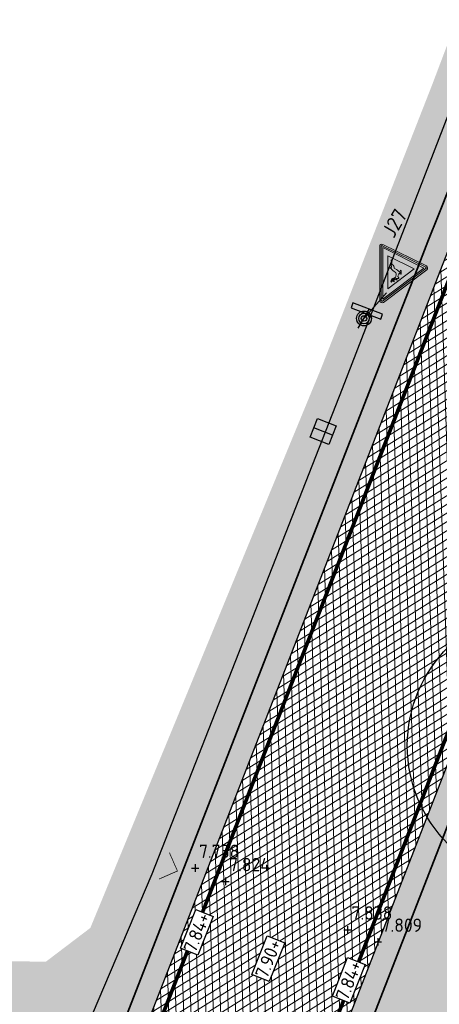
# Model space of a CAD drawing. Header units: metres. Extents: x 157685 to 160831, y 403691 to 406312.
# Tile 120 of 134: x 160105 to 160117, y 405706 to 405732. Entities that reach past the tile are written whole.
import ezdxf

# ---------------------------------------------------------------- set-up
doc = ezdxf.new("R2010")
doc.units = ezdxf.units.M
doc.linetypes.add('VW-1-3_STREEP', pattern=[4, 1, -3])
doc.layers.get('Defpoints').update_dxf_attribs({"color": 171})
for name, color, linetype, lineweight in [('B-WE-GR-BOOM-S (ingemeten)', 90, 'Continuous', 25), ('B-WE-OG-HOOGTEPUNT-S', 7, 'Continuous', 25), ('B-WE-OG-HOOGTEPUNT-T18', 10, 'Continuous', 18), ('N-WE-GR-GRAS-A', 62, 'Continuous', 18), ('N-WE-GW-HOOGTE_AFWERKHOOGTE-T25', 7, 'Continuous', 25), ('N-WE-IE-AANPIJLING-G', 7, 'Continuous', 18), ('N-WE-IE-MEUBILAIR_WEGMEUBILAIR-S', 7, 'Continuous', 25), ('N-WE-VH-GESLOTENVERHARDING_ASFALT-A-200', 253, 'Continuous', 18), ('N-WE-VH-HALFVERHARDING_GRASBETONSTEEN-A-200', 132, 'Continuous', 18), ('N-WE-VH-HALFVERHARDING_GRASBETONSTEEN-G', 7, 'Continuous', 35), ('N-WE-VH-KANTVERHARDING-G', 7, 'Continuous', 30), ('N-WE-VH-VERHARDING_ASFALT-A', 252, 'Continuous', 18), ('N-WE-VW-MARKERING_LANGS_STREEP_13_010-G', 7, 'VW-1-3_STREEP', 13), ('N-WE-VW-VERKEERSTEKEN_BORD-S', 1, 'Continuous', 25), ('N-WE-VW-VERKEERSTEKEN_BORD_J-S-200', 7, 'Continuous', 25)]:
    doc.layers.add(name, color=color, linetype=linetype, lineweight=lineweight)
doc.styles.add('NLCS-ISO', font='NLCS-ISO.TTF')
doc.styles.add('NLCS-ISO-M200-T18', font='NLCS-ISO.TTF', dxfattribs={"height": 0.36})
pattern_1 = [(0, (0, 0), (1, 1), [0.12, -0.8]), (45, (0.4, 0.2), (-0.1131370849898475, 1.866761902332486), [0.12, -0.8]), (29.99999999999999, (0.08, 0.12), (0.2274613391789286, 1.286025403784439), [0.12, -0.8]), (15, (0.32, 0.48), (0.3856270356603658, 0.7244941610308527), [0.12, -0.8]), (135, (0.16, 2), (-0.02828427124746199, -0.6505382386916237), [0.12, -0.8]), (150, (1.2, 0.4), (0.2156921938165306, -0.5864101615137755), [0.12, -0.8]), (165, (0.24, 0.04), (0.1434520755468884, -0.7010146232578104), [0.12, -0.8]), (85, (0.4, 0.4), (-0.872677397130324, 1.040016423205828), [0.12, -0.8]), (99.99999999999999, (0, 0), (-1.112117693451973, 0.7787131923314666), [0.12, -0.7999999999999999])]
pattern_2 = [(45, (0, 0), (-0.1979898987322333, 0.1979898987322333), [0.14, -0.14]), (135, (0, 0), (-0.1979898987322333, -0.1979898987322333), [0.14, -0.14]), (45, (-0.098994, 0.098994), (-0.1979898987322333, 0.1979898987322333), [0.14, -0.14]), (135, (0.098994, 0.098994), (-0.1979898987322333, -0.1979898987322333), [0.14, -0.14])]

# ---------------------------------------------------------------- blocks, each defined once
blk = doc.blocks.new('SGR-BOOM_01')
at = {"ltscale": 0.1}
h = blk.add_hatch(color=256, dxfattribs=at)
edge = h.paths.add_edge_path()
edge.add_arc((7.366995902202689e-12, -5.115907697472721e-12), 0.15, 0, 360)
for centre, radius in [((0, 0), 2.5), ((7.366995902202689e-12, -5.115907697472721e-12), 0.04499999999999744)]:
    blk.add_circle(centre, radius)
blk.add_circle((7.366995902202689e-12, -5.115907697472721e-12), 0.15, dxfattribs=at)
blk = doc.blocks.new('SOG-HOOGTEPUNT-SO')
for p, q in [((-0.5, 0), (0.5, 0)), ((0, 0.5), (0, -0.5))]:
    blk.add_line(p, q)
blk = doc.blocks.new('N-SVW-VERKEERSTEKEN_BORD_J27-SO')
at = {"true_color": 0xff0000}
h = blk.add_hatch(color=1, dxfattribs=at)
h.dxf.hatch_style = 1
h.paths.add_polyline_path([(-3.33066907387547e-16, -3.364589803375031), (-3.264589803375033, -3.36458980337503, -0.5575365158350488), (-3.354032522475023, -3.219868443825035), (-0.08944271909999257, 3.309311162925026, -0.2840790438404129), (-3.33066907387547e-16, 3.36458980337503), (-3.33066907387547e-16, 3.564589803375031, 0.2840790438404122), (-0.2683281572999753, 3.398753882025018), (-3.532917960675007, -3.130425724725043, 0.5575365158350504), (-3.264589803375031, -3.56458980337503), (-3.33066907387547e-16, -3.56458980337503)])
at = {"true_color": 0xffffff}
h = blk.add_hatch(color=7, dxfattribs=at)
h.dxf.hatch_style = 1
h.paths.add_polyline_path([(-2.220446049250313e-16, 3.040983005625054), (-2.220446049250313e-16, 3.36458980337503, 0.2840790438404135), (-0.08944271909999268, 3.309311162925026), (-3.354032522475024, -3.219868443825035, 0.5575365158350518), (-3.264589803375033, -3.36458980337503), (-2.220446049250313e-16, -3.364589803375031), (-2.220446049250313e-16, -3.164589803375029), (-3.102786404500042, -3.164589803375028)])
at = {"true_color": 0xff0000}
h = blk.add_hatch(color=1, dxfattribs=at)
h.dxf.hatch_style = 1
h.paths.add_polyline_path([(-3.885780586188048e-16, 3.040983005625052), (-3.102786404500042, -3.164589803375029), (-3.885780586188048e-16, -3.164589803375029), (-4.440892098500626e-16, -2.46458980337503), (-1.970162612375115, -2.46458980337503), (-3.33066907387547e-16, 1.4757354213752)], flags=17)
h = blk.add_hatch(color=1, dxfattribs=at)
h.dxf.hatch_style = 1
h.paths.add_polyline_path([(3.532917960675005, -3.130425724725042), (0.2683281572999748, 3.398753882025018, 0.2840790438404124), (-3.33066907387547e-16, 3.564589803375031), (-3.33066907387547e-16, 3.36458980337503, -0.2840790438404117), (0.08944271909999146, 3.309311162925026), (3.354032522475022, -3.219868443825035, -0.55753651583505), (3.264589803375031, -3.364589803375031), (-3.33066907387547e-16, -3.36458980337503), (-2.775557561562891e-16, -3.56458980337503), (3.26458980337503, -3.564589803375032, 0.5575365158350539)])
at = {"true_color": 0xffffff}
h = blk.add_hatch(color=7, dxfattribs=at)
h.dxf.hatch_style = 1
h.paths.add_polyline_path([(0.08944271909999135, 3.309311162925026, 0.2840790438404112), (-2.220446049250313e-16, 3.36458980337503), (0, 3.04098300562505), (3.102786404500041, -3.164589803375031), (0, -3.164589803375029), (0, -3.36458980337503), (3.26458980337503, -3.364589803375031, 0.5575365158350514), (3.354032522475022, -3.219868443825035)])
at = {"true_color": 0xff0000}
h = blk.add_hatch(color=1, dxfattribs=at)
h.dxf.hatch_style = 1
h.paths.add_polyline_path([(-3.33066907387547e-16, 3.040983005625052), (-3.33066907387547e-16, 1.475735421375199), (1.970162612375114, -2.46458980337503), (-3.33066907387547e-16, -2.46458980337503), (-3.33066907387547e-16, -3.164589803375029), (3.102786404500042, -3.164589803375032)], flags=17)
at = {"true_color": 0xffffff}
h = blk.add_hatch(color=7, dxfattribs=at)
h.dxf.hatch_style = 1
h.paths.add_polyline_path([(-6.661338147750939e-16, 1.475735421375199), (-1.970162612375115, -2.46458980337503), (1.970162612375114, -2.46458980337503)])
h.paths.add_polyline_path([(-0.3954732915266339, -1.509060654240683), (-0.5413172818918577, -1.456264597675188), (-0.7324267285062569, -1.07404570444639), (-0.6771034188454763, -1.038848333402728), (-0.5287424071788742, -1.038848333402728, 0.4646590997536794), (-0.4231298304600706, -0.9332357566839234), (-0.4482795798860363, -0.6365137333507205, 0.2507303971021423), (-0.5161675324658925, -0.5409487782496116, 0.04792824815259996), (-0.6670455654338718, -0.483118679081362), (-0.7022531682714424, -0.3951047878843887, -0.07261143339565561), (-0.3728405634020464, -0.2392131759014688, -0.1130720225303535), (-0.6016644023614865, -0.1336005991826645, -1.037751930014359), (-0.5639500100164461, -0.08833514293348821, 0.3266618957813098), (-0.1138431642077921, -0.1336005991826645), (-0.1163499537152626, -0.08079431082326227, -0.09201004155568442), (-0.2948845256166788, -0.06570241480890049, -0.9983558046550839), (-0.2798028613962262, -0.01038933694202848, 0.09166343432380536), (-0.1264078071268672, -0.02295397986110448, 0.1878415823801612), (-0.3024355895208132, 0.1932949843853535, -0.9854758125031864), (-0.2596871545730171, 0.2712510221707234, -0.2458753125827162), (-0.0283462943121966, -0.06570241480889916, 0.2216366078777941), (-0.1037853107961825, 0.2486182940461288, -0.9912490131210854), (-0.05850962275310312, 0.2888497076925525, -0.1501655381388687), (0.04959951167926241, 0.05750884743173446, 0.2926394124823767), (-0.02041318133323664, 0.4569024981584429, -1.006922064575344), (0.02447022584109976, 0.497557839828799, -0.5735999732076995), (-0.2119046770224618, -0.2341791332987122), (-0.154074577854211, -0.2542948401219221, -0.3024329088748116), (-0.2420782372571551, -0.3322508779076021), (-0.1440167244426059, -0.6666770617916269, 0.1219765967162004), (0.01355027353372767, -0.9018464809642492, 0.1811658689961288), (0.104933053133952, -0.9382697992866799, -0.1328272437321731), (0.8517516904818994, -1.157025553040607), (0.9372243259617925, -1.157025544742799, -0.9307418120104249), (0.9422826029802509, -1.227440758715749, -0.1150070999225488), (0.8542687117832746, -1.219889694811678, 0.3865709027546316), (1.161038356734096, -1.604625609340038, -0.0006031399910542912), (1.169525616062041, -1.837448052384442, 0.08631056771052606), (1.209988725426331, -2.029715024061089, 0.09179992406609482), (1.228936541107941, -2.059756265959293, 0.176046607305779), (1.306882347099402, -2.099987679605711), (1.34210018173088, -2.215668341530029, -0.166245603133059), (1.166072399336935, -2.117586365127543, 0.2057904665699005), (1.166072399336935, -2.049688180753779), (1.035310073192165, -1.745435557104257, 0.3489500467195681), (0.9372485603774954, -1.677537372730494, -0.3362612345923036), (0.4796008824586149, -1.37580177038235), (0.1474942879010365, -1.353080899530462, -0.1281919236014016), (-0.1716732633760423, -1.270189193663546), (-0.2219676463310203, -1.277730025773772, -0.2104636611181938), (-0.3306620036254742, -1.263029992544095), (-0.5161675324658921, -1.149474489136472), (-0.6041814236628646, -1.141943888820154), (-0.4935348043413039, -1.410999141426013), (-0.4407285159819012, -1.403448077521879)], flags=16)
at = {"true_color": 0x191919}
h = blk.add_hatch(color=250, dxfattribs=at)
h.dxf.hatch_style = 1
h.paths.add_polyline_path([(0.104933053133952, -0.9382697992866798, -0.1811658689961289), (0.01355027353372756, -0.9018464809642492, -0.1219765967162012), (-0.1440167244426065, -0.666677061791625), (-0.242078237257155, -0.3322508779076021, 0.3024329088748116), (-0.154074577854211, -0.2542948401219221), (-0.2119046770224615, -0.2341791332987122, 0.5735999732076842), (0.02447022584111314, 0.4975578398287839, 1.015596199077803), (-0.0204089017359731, 0.4569064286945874, -0.2926420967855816), (0.0495995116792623, 0.05750884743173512, 0.1501655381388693), (-0.05850962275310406, 0.2888497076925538, 0.9575548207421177), (-0.1045886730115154, 0.2496251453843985, -0.2225199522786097), (-0.02834629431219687, -0.06570241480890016, 0.2458753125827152), (-0.259687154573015, 0.2712510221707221, 0.9854758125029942), (-0.3024355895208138, 0.193294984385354, -0.1878415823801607), (-0.1264078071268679, -0.02295397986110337, -0.091663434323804), (-0.2798028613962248, -0.01038933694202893, 0.9983558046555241), (-0.2948845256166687, -0.06570241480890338, 0.09201004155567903), (-0.1163499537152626, -0.08079431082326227), (-0.1138431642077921, -0.1336005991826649, -0.3266618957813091), (-0.5639500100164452, -0.08833514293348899, 1.037751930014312), (-0.6016644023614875, -0.1336005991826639, 0.1130720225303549), (-0.372840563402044, -0.2392131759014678, 0.07261143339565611), (-0.7022531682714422, -0.3951047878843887), (-0.667045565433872, -0.4831186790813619, -0.04792824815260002), (-0.5161675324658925, -0.5409487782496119, -0.2507303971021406), (-0.4482795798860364, -0.6365137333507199), (-0.4231298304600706, -0.9332357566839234, -0.464659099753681), (-0.5287424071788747, -1.038848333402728), (-0.6771034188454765, -1.038848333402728), (-0.7324267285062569, -1.07404570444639), (-0.5413172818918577, -1.456264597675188), (-0.3954732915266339, -1.509060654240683), (-0.4407285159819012, -1.403448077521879), (-0.4935348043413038, -1.410999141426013), (-0.6041814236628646, -1.141943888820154), (-0.5161675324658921, -1.149474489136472), (-0.330662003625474, -1.263029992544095, 0.2104636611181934), (-0.2219676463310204, -1.277730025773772), (-0.1716732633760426, -1.270189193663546, 0.1281919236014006), (0.1474942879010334, -1.353080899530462), (0.479600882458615, -1.37580177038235, 0.3362612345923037), (0.9372485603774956, -1.677537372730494, -0.3489500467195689), (1.035310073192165, -1.745435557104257), (1.166072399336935, -2.049688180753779, -0.2057904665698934), (1.166072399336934, -2.117586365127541, 0.1662456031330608), (1.34210018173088, -2.215668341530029), (1.306882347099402, -2.099987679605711, -0.1760466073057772), (1.228936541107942, -2.059756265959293, -0.09179992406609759), (1.209988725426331, -2.029715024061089, -0.08631056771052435), (1.169525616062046, -1.837448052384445, 0.000603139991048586), (1.161038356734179, -1.604625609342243, -0.3865709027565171), (0.8542687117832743, -1.219889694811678, 0.1150070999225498), (0.9422826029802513, -1.227440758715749, 0.930741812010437), (0.9372243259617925, -1.157025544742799), (0.8517516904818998, -1.157025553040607, 0.1328272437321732)])
at = {"color": 1, "lineweight": 0, "true_color": 0xff0000}
blk.add_lwpolyline([(3.532917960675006, -3.130425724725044), (0.2683281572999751, 3.398753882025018, 0.6180339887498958), (-0.2683281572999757, 3.398753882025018), (-3.532917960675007, -3.130425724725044, 0.5575365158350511), (-3.26458980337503, -3.56458980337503), (3.26458980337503, -3.564589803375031, 0.5575365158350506)], format="xyb", close=True, dxfattribs=at)
at = {"color": 7, "lineweight": 0, "true_color": 0xffffff}
blk.add_lwpolyline([(3.354032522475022, -3.219868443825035), (0.08944271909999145, 3.309311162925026, 0.6180339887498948), (-0.08944271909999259, 3.309311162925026), (-3.354032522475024, -3.219868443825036, 0.5575365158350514), (-3.264589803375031, -3.36458980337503), (3.26458980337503, -3.364589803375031, 0.5575365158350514)], format="xyb", close=True, dxfattribs=at)
for points in [[(3.102786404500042, -3.164589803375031), (-5.689893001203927e-16, 3.040983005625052), (-3.102786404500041, -3.164589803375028)], [(1.970162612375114, -2.46458980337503), (-5.689893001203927e-16, 1.475735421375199), (-1.970162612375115, -2.46458980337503)]]:
    blk.add_lwpolyline(points, close=True, dxfattribs=at)
at = {"color": 250, "lineweight": 0, "true_color": 0x191919}
blk.add_lwpolyline([(1.306882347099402, -2.099987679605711, -0.1760466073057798), (1.228936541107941, -2.059756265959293, -0.09179992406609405), (1.209988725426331, -2.029715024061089, -0.0863105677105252), (1.169525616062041, -1.837448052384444, 0.0006031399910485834), (1.161038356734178, -1.604625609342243, -0.3865709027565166), (0.8542687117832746, -1.219889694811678, 0.1150070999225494), (0.9422826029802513, -1.227440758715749, 0.9304223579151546), (0.9372485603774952, -1.157025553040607), (0.8517516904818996, -1.157025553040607, 0.1328272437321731), (0.1049330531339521, -0.9382697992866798, -0.181165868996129), (0.01355027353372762, -0.9018464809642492, -0.1219765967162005), (-0.144016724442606, -0.6666770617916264), (-0.242078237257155, -0.3322508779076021, 0.3024329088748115), (-0.154074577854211, -0.2542948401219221), (-0.2119046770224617, -0.2341791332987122, 0.5735999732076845), (0.02447022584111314, 0.4975578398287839, 0.9974778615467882), (-0.0207952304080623, 0.4573264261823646, -0.2930539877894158), (0.04959951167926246, 0.05750884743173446, 0.1501655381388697), (-0.05850962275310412, 0.2888497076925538, 0.9912490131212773), (-0.1037853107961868, 0.2486182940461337, -0.2216366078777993), (-0.02834629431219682, -0.06570241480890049, 0.2458753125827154), (-0.2596871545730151, 0.2712510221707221, 0.9854758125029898), (-0.3024355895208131, 0.1932949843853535, -0.1878415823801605), (-0.1264078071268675, -0.02295397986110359, -0.0916634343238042), (-0.2798028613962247, -0.01038933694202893, 0.9983558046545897), (-0.2948845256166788, -0.06570241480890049, 0.09201004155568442), (-0.1163499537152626, -0.08079431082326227), (-0.1138431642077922, -0.1336005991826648, -0.326661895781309), (-0.5639500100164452, -0.08833514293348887, 1.037751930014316), (-0.6016644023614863, -0.1336005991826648, 0.1130720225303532), (-0.3728405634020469, -0.2392131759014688, 0.0726114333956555), (-0.7022531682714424, -0.3951047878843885), (-0.6670455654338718, -0.483118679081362, -0.04792824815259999), (-0.5161675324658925, -0.5409487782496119, -0.2507303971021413), (-0.4482795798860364, -0.6365137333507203), (-0.4231298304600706, -0.9332357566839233, -0.4646590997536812), (-0.5287424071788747, -1.038848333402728), (-0.6771034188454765, -1.038848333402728), (-0.7324267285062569, -1.07404570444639), (-0.5413172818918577, -1.456264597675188), (-0.3954732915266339, -1.509060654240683), (-0.4407285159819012, -1.403448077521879), (-0.4935348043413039, -1.410999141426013), (-0.6041814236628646, -1.141943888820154), (-0.5161675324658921, -1.149474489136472), (-0.3306620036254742, -1.263029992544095, 0.2104636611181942), (-0.2219676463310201, -1.277730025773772), (-0.1716732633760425, -1.270189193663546, 0.1281919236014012), (0.1474942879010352, -1.353080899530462), (0.4796008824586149, -1.37580177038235, 0.3362612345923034), (0.9372485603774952, -1.677537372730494, -0.3489500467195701), (1.035310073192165, -1.745435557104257), (1.166072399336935, -2.049688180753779, -0.2057904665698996), (1.166072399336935, -2.117586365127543, 0.166245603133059), (1.34210018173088, -2.215668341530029)], format="xyb", close=True, dxfattribs=at)
blk = doc.blocks.new('verkeersbord richting')
h = blk.add_hatch(color=256)
edge = h.paths.add_edge_path()
edge.add_arc((-2.096674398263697e-10, -9.234605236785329e-12), 0.7142857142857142, -540.0000000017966, -180.0000000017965)
h.paths.add_polyline_path([(-2.142857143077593, 1.42857142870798), (-2.142857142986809, 0.7142857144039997), (2.142857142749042, 0.7142857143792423), (2.142857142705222, 1.428571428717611)])
blk.add_lwpolyline([(-2.142857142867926, 1.428571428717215), (-2.142857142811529, 0.7142857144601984), (2.142857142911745, 0.7142857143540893), (2.142857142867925, 1.428571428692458)], close=True)
blk.add_circle((0, 0), 0.7142857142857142)
blk = doc.blocks.new('SIE-WEG_VERKEERSBORD_PAAL-SO')
blk.add_line((-0.2999998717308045, 0.0002770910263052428), (0.2999998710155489, -0.0002770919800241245))
for radius in [0.1999999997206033, 0.07454196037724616]:
    blk.add_circle((0, 0), radius)
at = {"style": 'NLCS-ISO'}
blk.add_attdef('VERKEERSBORD', (0.2003657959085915, 0.2017319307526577), '', height=0.3999999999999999, dxfattribs=at)
blk = doc.blocks.new('*U887')
at = {"true_color": 0xff0000}
h = blk.add_hatch(dxfattribs=at)
h.set_pattern_fill('ANGLE', color=1)
h.set_pattern_definition([(0, (-159856.0172382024, -405056.4719407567), (0, 6.985), [5.08, -1.905]), (90, (-159856.0172382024, -405056.4719407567), (-6.985, 4.277078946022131e-16), [5.08, -1.905])])
h.paths.add_polyline_path([(-0.2700000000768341, 0), (0, 0), (-5.820768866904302e-11, 0.5400000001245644), (-0.2700000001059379, 0.5400000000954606)])
h = blk.add_hatch(color=1, dxfattribs=at)
h.dxf.hatch_style = 1
h.paths.add_polyline_path([(-0.2700000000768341, 0), (0, 0), (-5.820766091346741e-11, 0.5400000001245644), (-0.2700000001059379, 0.5400000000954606)])
for points in [[(-0.2700000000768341, 0.5400000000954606), (0.269999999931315, 0.5400000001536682), (0.269999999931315, 0), (-0.2700000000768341, 0), (-0.2700000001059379, 0.5400000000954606)], [(-5.820766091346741e-11, 0.5400000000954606), (0, 0)]]:
    blk.add_lwpolyline(points)

msp = doc.modelspace()

# ---------------------------------------------------------------- hatches: boundary and pattern name
at = {"layer": 'N-WE-GR-GRAS-A'}
h = msp.add_hatch(dxfattribs=at)
h.set_pattern_fill('AGR-GRAS_01-SO', color=256, scale=0.04, pattern_type=2)
h.set_pattern_definition(pattern_1)
edge = h.paths.add_edge_path()
edge.add_line((160189.2016612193, 405785.9665275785), (160195.7319305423, 405790.3957649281))
edge.add_line((160195.7319305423, 405790.3957649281), (160200.9068770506, 405793.7331228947))
edge.add_line((160200.9068770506, 405793.7331228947), (160206.6207372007, 405797.393998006))
edge.add_line((160206.6207372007, 405797.393998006), (160212.5058224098, 405801.1645771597))
edge.add_line((160212.5058224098, 405801.1645771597), (160215.4403023, 405803.0447009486))
edge.add_line((160215.4403023, 405803.0447009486), (160223.1651131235, 405807.0115723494))
edge.add_line((160223.1651131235, 405807.0115723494), (160238.3130194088, 405814.7903772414))
edge.add_line((160238.3130194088, 405814.7903772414), (160245.2264429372, 405818.34058225))
edge.add_line((160245.2264429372, 405818.34058225), (160257.1596195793, 405824.4685481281))
edge.add_line((160257.1596195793, 405824.4685481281), (160282.4383802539, 405837.4852323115))
edge.add_line((160282.4383802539, 405837.4852323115), (160304.8, 405848.933))
edge.add_line((160304.8, 405848.933), (160306.8243412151, 405848.7687974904))
edge.add_line((160306.8243412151, 405848.7687974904), (160309.1690326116, 405848.5786100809))
edge.add_line((160309.1690326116, 405848.5786100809), (160310.0561645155, 405848.468232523))
edge.add_line((160310.0561645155, 405848.468232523), (160312.0402309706, 405848.0812195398))
edge.add_line((160312.0402309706, 405848.0812195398), (160314.3400796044, 405847.9346214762))
edge.add_line((160314.3400796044, 405847.9346214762), (160315.6564235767, 405848.0307936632))
edge.add_arc((160315.6564235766, 405857.0875209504), 9.056727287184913, 270.0000000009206, 289.9784151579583)
edge.add_line((160318.7508003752, 405848.5758148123), (160320.5288332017, 405849.0246637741))
edge.add_line((160320.5288332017, 405849.0246637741), (160323.1988583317, 405850.2487318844))
edge.add_line((160323.1988583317, 405850.2487318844), (160325.3440083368, 405851.7011014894))
edge.add_line((160325.3440083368, 405851.7011014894), (160319.7357826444, 405862.032976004))
edge.add_line((160319.7357826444, 405862.032976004), (160319.1649081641, 405863.1942099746))
edge.add_arc((160314.9036312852, 405869.9648465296), 7.999999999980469, 237.4991886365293, 302.1853307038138, ccw=False)
edge.add_line((160310.6051388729, 405863.2177758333), (160309.4287269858, 405863.9672562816))
edge.add_arc((160306.7421692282, 405859.7503370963), 5.000000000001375, 57.49918863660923, 119.8311523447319)
edge.add_line((160304.2549407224, 405864.0878126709), (160215.6735669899, 405813.2928020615))
edge.add_arc((160320.1371642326, 405631.1188279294), 209.9999999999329, 119.8311523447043, 154.5916889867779)
edge.add_line((160130.449820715, 405721.2227219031), (160122.5481375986, 405704.5880437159))
edge.add_arc((160167.7117908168, 405683.134735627), 49.99999999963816, 154.5916889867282, 158.7403213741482)
edge.add_line((160121.11445924, 405701.2645092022), (160051.2651127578, 405521.7369963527))
edge.add_line((160051.2651127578, 405521.7369963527), (160054.0609526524, 405520.6492099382))
edge.add_line((160054.0609526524, 405520.6492099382), (160054.2946666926, 405521.4391487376))
edge.add_line((160054.2946666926, 405521.4391487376), (160053.061, 405521.931))
edge.add_line((160053.061, 405521.931), (160054.0186409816, 405524.6028530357))
edge.add_line((160054.0186409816, 405524.6028530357), (160055.3093249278, 405528.2039080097))
edge.add_line((160055.3093249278, 405528.2039080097), (160058.581, 405537.332))
edge.add_line((160058.581, 405537.332), (160062.4256195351, 405547.9469237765))
edge.add_line((160062.4256195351, 405547.9469237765), (160065.5920910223, 405555.7356309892))
edge.add_line((160065.5920910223, 405555.7356309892), (160069.5244636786, 405565.547518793))
edge.add_line((160069.5244636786, 405565.547518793), (160074.8122877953, 405578.8021748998))
edge.add_line((160074.8122877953, 405578.8021748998), (160078.1301706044, 405587.5146146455))
edge.add_line((160078.1301706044, 405587.5146146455), (160080.546985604, 405593.8609373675))
edge.add_line((160080.546985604, 405593.8609373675), (160084.7405148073, 405604.8727399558))
edge.add_line((160084.7405148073, 405604.8727399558), (160087.3201539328, 405611.6466231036))
edge.add_line((160087.3201539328, 405611.6466231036), (160089.1540419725, 405616.3956104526))
edge.add_line((160089.1540419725, 405616.3956104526), (160093.7195878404, 405628.0182683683))
edge.add_line((160093.7195878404, 405628.0182683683), (160097.485, 405637.604))
edge.add_line((160097.485, 405637.604), (160098.671, 405639.731))
edge.add_line((160098.671, 405639.731), (160099.902, 405640.851))
edge.add_line((160099.902, 405640.851), (160101.342, 405642.678))
edge.add_line((160101.342, 405642.678), (160102.236, 405644.762))
edge.add_line((160102.236, 405644.762), (160101.805, 405646.021))
edge.add_line((160101.805, 405646.021), (160100.978, 405647.32))
edge.add_line((160100.978, 405647.32), (160104.8939144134, 405656.7246073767))
edge.add_line((160104.8939144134, 405656.7246073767), (160110.4317723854, 405670.1700749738))
edge.add_line((160110.4317723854, 405670.1700749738), (160113.3395261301, 405677.5420055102))
edge.add_line((160113.3395261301, 405677.5420055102), (160118.268, 405690.037))
edge.add_line((160118.268, 405690.037), (160121.1384509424, 405697.1852478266))
edge.add_line((160121.1384509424, 405697.1852478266), (160125.588740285, 405706.4874628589))
edge.add_line((160125.588740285, 405706.4874628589), (160128.7233612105, 405713.1063832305))
edge.add_line((160128.7233612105, 405713.1063832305), (160129.8234757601, 405714.750360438))
edge.add_line((160129.8234757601, 405714.750360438), (160130.9710686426, 405715.7568725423))
edge.add_line((160130.9710686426, 405715.7568725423), (160132.656, 405716.604))
edge.add_line((160132.656, 405716.604), (160137.5482643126, 405732.8158958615))
edge.add_line((160137.5482643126, 405732.8158958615), (160143.5031823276, 405739.3030351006))
edge.add_line((160143.5031823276, 405739.3030351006), (160146.913493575, 405743.3973337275))
edge.add_line((160146.913493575, 405743.3973337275), (160150.7184816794, 405747.8804806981))
edge.add_line((160150.7184816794, 405747.8804806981), (160157.208, 405755.3215))
edge.add_line((160157.208, 405755.3215), (160160.5246288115, 405759.1244169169))
edge.add_line((160160.5246288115, 405759.1244169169), (160165.273, 405764.569))
edge.add_line((160165.273, 405764.569), (160168.8373467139, 405768.3733079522))
edge.add_line((160168.8373467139, 405768.3733079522), (160172.9092487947, 405772.3795900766))
edge.add_line((160172.9092487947, 405772.3795900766), (160177.2963565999, 405776.374836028))
edge.add_line((160177.2963565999, 405776.374836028), (160183.4665665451, 405781.5655980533))
edge.add_line((160183.4665665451, 405781.5655980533), (160189.2016612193, 405785.9665275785))
h = msp.add_hatch(dxfattribs=at)
h.set_pattern_fill('AGR-GRAS_01-SO', color=256, scale=0.04, pattern_type=2)
h.set_pattern_definition(pattern_1)
edge = h.paths.add_edge_path()
edge.add_line((160117.917207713, 405710.1458451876), (160116.8920664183, 405710.5447002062))
edge.add_line((160116.8920664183, 405710.5447002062), (160110.6998789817, 405694.6294760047))
edge.add_line((160110.6998789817, 405694.6294760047), (160111.7250202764, 405694.2306209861))
edge.add_line((160111.7250202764, 405694.2306209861), (160111.271775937, 405693.0656876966))
edge.add_line((160111.271775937, 405693.0656876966), (160110.2466346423, 405693.4645427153))
edge.add_line((160110.2466346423, 405693.4645427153), (160044.824497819, 405525.3158899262))
edge.add_line((160044.824497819, 405525.3158899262), (160045.3938489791, 405524.0213478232))
edge.add_line((160045.3938489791, 405524.0213478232), (160048.0032995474, 405523.006080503))
edge.add_line((160048.0032995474, 405523.006080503), (160117.8526460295, 405702.5335933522))
edge.add_arc((160167.7117908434, 405683.1347356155), 53.50000002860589, 154.5916889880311, 158.7403213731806, ccw=False)
edge.add_line((160119.3866818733, 405706.0897752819), (160125.8537495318, 405719.7042910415))
edge.add_line((160125.8537495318, 405719.7042910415), (160122.0998169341, 405721.1718201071))
edge.add_line((160122.0998169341, 405721.1718201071), (160120.8054824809, 405720.6030026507))
edge.add_line((160120.8054824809, 405720.6030026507), (160117.3453107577, 405711.7096334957))
edge.add_line((160117.3453107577, 405711.7096334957), (160118.3704520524, 405711.3107784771))
edge.add_line((160118.3704520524, 405711.3107784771), (160117.917207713, 405710.1458451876))
edge = h.paths.add_edge_path()
edge.add_line((160123.3449985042, 405726.9901839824), (160123.7582142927, 405727.9711744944))
edge.add_arc((160279.666353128, 405661.7215537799), 169.3999999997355, 156.9780373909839, 157.3380702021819)
edge = h.paths.add_edge_path()
edge.add_line((160133.0505582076, 405746.5753614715), (160133.6348198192, 405747.5769629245))
edge.add_arc((160279.6663531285, 405661.7215537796), 169.4000000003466, 149.5477176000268, 149.9399119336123)
h.paths.add_polyline_path([(160142.62080813, 405759.4119409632), (160141.7224501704, 405760.0467267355), (160141.0011027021, 405759.0258654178), (160141.8994606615, 405758.3910796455)])
h.paths.add_polyline_path([(160154.6598407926, 405774.4081354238), (160153.8394616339, 405775.1409232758), (160153.0067481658, 405774.2086742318), (160153.8271273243, 405773.4758863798)])
edge = h.paths.add_edge_path()
edge.add_arc((160279.6663531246, 405661.7215537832), 169.3999999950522, 132.346206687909, 137.9687500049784)
edge.add_arc((160279.6663531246, 405661.7215537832), 169.3999999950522, 137.9687500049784, 149.5477175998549)
edge.add_line((160133.6348198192, 405747.5769629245), (160134.5849790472, 405747.0227089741))
edge.add_line((160134.5849790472, 405747.0227089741), (160133.9551450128, 405745.9429825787))
edge.add_line((160133.9551450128, 405745.9429825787), (160133.0052740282, 405746.4970683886))
edge.add_arc((160279.6663531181, 405661.7215537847), 169.3999999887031, 149.9705032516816, 156.9780373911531)
edge.add_line((160123.7582142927, 405727.9711744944), (160124.7719514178, 405727.5441650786))
edge.add_line((160124.7719514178, 405727.5441650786), (160124.2867134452, 405726.3921910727))
edge.add_line((160124.2867134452, 405726.3921910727), (160123.2736071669, 405726.8189347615))
edge.add_arc((160279.6663550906, 405661.7215529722), 169.4000021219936, 157.4008230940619, 157.6331887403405)
edge.add_line((160123.0108886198, 405726.1841432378), (160123.5644701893, 405724.8940330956))
edge.add_line((160123.5644701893, 405724.8940330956), (160127.5752955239, 405723.3260766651))
edge.add_arc((160320.1371642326, 405631.1188279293), 213.5000000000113, 134.774034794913, 154.412812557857, ccw=False)
edge.add_line((160169.7664293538, 405782.6803404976), (160165.5570263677, 405786.9230775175))
h = msp.add_hatch(dxfattribs=at)
h.set_pattern_fill('AGR-GRAS_01-SO', color=256, scale=0.04, pattern_type=2)
h.set_pattern_definition(pattern_1)
h.paths.add_polyline_path([(159817.8796577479, 405032.3615227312, -0.4244536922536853), (159807.6438550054, 405029.4353138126), (159804.9141757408, 405031.0140775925), (159806.698841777, 405031.3737125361), (159807.04, 405031.16), (159809.611, 405030.341), (159812.223, 405030.001), (159814.279, 405030.385), (159814.444, 405031.62), (159813.956, 405032.225), (159812.2396506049, 405033.242021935), (159814.061361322, 405034.8103542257), (159814.820717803, 405034.4740069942), (159815.4994739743, 405034.4123150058), (159816.4167998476, 405034.6580784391), (159816.9569999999, 405035.0349999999), (159820.3059377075, 405041.4946262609), (159822.354460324, 405045.432314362), (159826.6084500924, 405053.2936794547), (159829.7245208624, 405059.052172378), (159832.6918773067, 405064.5358415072), (159835.7447925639, 405070.2193987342), (159838.9744319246, 405076.357307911), (159841.6731033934, 405081.4861159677), (159844.7820544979, 405087.3946578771), (159847.8561333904, 405093.236925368), (159850.9675923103, 405099.3492203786), (159854.691755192, 405106.6695736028), (159860.2108525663, 405117.423530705), (159863.4243890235, 405123.3615823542), (159868.7449137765, 405133.192978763), (159871.6940751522, 405138.642511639), (159873.819, 405142.569), (159873.564, 405143.583), (159872.949, 405144.16), (159873.919, 405145.714), (159874.7056259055, 405145.5456317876), (159875.890950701, 405145.9547218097), (159876.2720000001, 405146.3540000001), (159878.9147885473, 405151.370059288), (159881.6262659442, 405156.5466831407), (159887.3003615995, 405167.3793970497), (159892.3483595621, 405177.0167949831), (159893.538, 405179.288), (159894.727, 405181.558), (159894.969, 405183.164), (159894.4128649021, 405184.0045896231), (159892.825, 405184.615), (159896.102, 405188.599), (159896.9029999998, 405188.438), (159898.181, 405188.684), (159899.684, 405190.033), (159902.6926736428, 405195.8713152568), (159907.5866702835, 405205.3680897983), (159913.3084460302, 405216.4711653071), (159918.3450532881, 405227.099399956), (159923.3978129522, 405237.8616172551), (159925.995516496, 405243.3946431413), (159929.861, 405251.628), (159929.911, 405253.028), (159929.35, 405253.63), (159928.363, 405254.141), (159928.977, 405259.516), (159929.897, 405259.351), (159931.062, 405259.363), (159932.331, 405262.333), (159931.733, 405263.36), (159931.174, 405263.618), (159932.61, 405267.191), (159933.738, 405266.939), (159934.813, 405267.403), (159935.788, 405268.797), (159941.1987197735, 405282.5879445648), (159944.9254816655, 405292.0867855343), (159949.2255724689, 405303.0469380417), (159953.271, 405313.358), (159953.284, 405314.495), (159952.883, 405315.118), (159952.236, 405315.511), (159951.529, 405315.708), (159958.367, 405330.954), (159959.877, 405331.032), (159960.96, 405331.735), (159963.5452468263, 405338.7491122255), (159973.5640148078, 405364.9600869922), (159984.162, 405391.33), (159983.822, 405392.929), (159983.104, 405393.589), (159982.386, 405393.853), (159984.688, 405397.951), (159985.985, 405397.984), (159987.076, 405398.897), (159989.441, 405405.903), (159988.08, 405407.062), (159988.527, 405412.178), (159989.913, 405411.732), (159991.291, 405411.789), (159992.095, 405412.104), (159998.5395093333, 405429.2600094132), (160007.1440218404, 405452.1679849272), (160009.451, 405458.31), (160009.626, 405460.261), (160009.534, 405460.661), (160008.794, 405461.402), (160009.8954955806, 405467.6054778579), (160011.385, 405467.341), (160013.662, 405468.133), (160014.677, 405469.155), (160026.9453321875, 405500.9300206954), (160034.7315372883, 405521.1565030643), (160042.3070101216, 405541.7245019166), (160047.868, 405557.494), (160047.613, 405559.249), (160046.719, 405560.154), (160045.615, 405560.352), (160047.615, 405564.794), (160048.822, 405564.245), (160050.393, 405564.15), (160050.929, 405564.7125), (160051.128, 405565.102), (160051.131, 405565.949), (160048.346, 405567.585), (160050.1055, 405571.699), (160050.699, 405570.911), (160051.669, 405570.665), (160053.018, 405570.643), (160053.937, 405571.219), (160058.5456374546, 405583.3248661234), (160064.6810399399, 405599.4412045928), (160069.547, 405612.223), (160069.547, 405613.704), (160068.895, 405614.706), (160068.1765210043, 405615.0935586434), (160070.5442836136, 405619.4830561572), (160072.047, 405619.276), (160073.333, 405619.76), (160078.7473752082, 405633.9478085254), (160089.138878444, 405660.9656097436), (160104.332, 405700.743), (160104.711, 405703.242), (160102.967, 405704.018), (160104.9126580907, 405706.7553753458), (160106.026, 405706.74), (160107.223, 405707.65), (160113.4380612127, 405722.7273025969), (160116.4352043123, 405730.3910378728), (160119.5624009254, 405738.6670014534), (160120.942, 405742.345), (160122.7570846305, 405748.868433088), (160125.062, 405762.2635), (160125.7830441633, 405769.6398440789), (160126.167433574, 405777.2421988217), (160126.2277432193, 405782.3110332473), (160136.3575773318, 405786.1409829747), (160140.471531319, 405781.8232589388, -0.3714281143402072), (160141.0844722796, 405769.5659894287, 0.07269134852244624), (160116.0165246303, 405725.3933185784), (160115.4468538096, 405723.9291447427), (159939.5895977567, 405271.9390061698, -0.02962782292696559), (159902.6989021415, 405191.5621666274)])
at = {"layer": 'N-WE-VH-GESLOTENVERHARDING_ASFALT-A-200', "true_color": 0xcf7363}
h = msp.add_hatch(dxfattribs=at)
h.set_pattern_fill('AVH-ASFALT-SO', color=23, scale=0.2, pattern_type=2)
h.set_pattern_definition([(31.64993266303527, (159085.9115677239, 404918.0168982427), (-0.1049455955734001, 0.1702539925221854), []), (91.64993266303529, (159085.9115677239, 404918.0168982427), (-0.1999170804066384, -0.00575855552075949), [])])
edge = h.paths.add_edge_path()
edge.add_line((160304.2549407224, 405864.0878126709), (160302.5988468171, 405867.1406570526))
edge.add_arc((160350.2821344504, 405779.2412593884), 100.0000001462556, 118.4787556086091, 119.8311523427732)
edge.add_line((160300.537564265, 405865.9907710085), (160213.9325070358, 405816.3290349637))
edge.add_arc((160320.1371642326, 405631.1188279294), 213.4999999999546, 119.8311523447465, 154.5916889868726)
edge.add_line((160127.2883649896, 405722.724453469), (160119.3866818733, 405706.0897752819))
edge.add_arc((160167.7117908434, 405683.1347356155), 53.50000002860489, 154.5916889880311, 158.7403213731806)
edge.add_line((160117.8526460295, 405702.5335933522), (159992.7713508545, 405381.0483546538))
edge.add_line((159992.7713508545, 405381.0483546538), (159995.4326285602, 405378.2357679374))
edge.add_line((159995.4326285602, 405378.2357679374), (160121.11445924, 405701.2645092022))
edge.add_arc((160167.7117908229, 405683.1347356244), 50.00000000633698, 154.5916889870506, 158.7403213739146, ccw=False)
edge.add_line((160122.5481375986, 405704.5880437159), (160130.449820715, 405721.2227219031))
edge.add_arc((160320.137164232, 405631.1188279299), 209.9999999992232, 119.83115234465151, 154.5916889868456, ccw=False)
edge.add_line((160215.6735669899, 405813.2928020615), (160304.2549407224, 405864.0878126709))
at = {"layer": 'N-WE-VH-HALFVERHARDING_GRASBETONSTEEN-A-200'}
h = msp.add_hatch(dxfattribs=at)
h.set_pattern_fill('AVH-GRASBETONSTEEN_02-SO', color=256, scale=0.2, pattern_type=2)
h.set_pattern_definition(pattern_2)
h.paths.add_polyline_path([(160165.5570263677, 405786.9230775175), (160165.1528611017, 405787.3665303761, 0.1156779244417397), (160121.2354257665, 405723.362783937), (160120.8914682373, 405722.4787407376), (160088.3424119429, 405638.8208195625), (160088.7931073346, 405638.3244649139), (160121.1790570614, 405721.5631679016), (160121.7945937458, 405723.1452266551, -0.1156779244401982)])
h = msp.add_hatch(dxfattribs=at)
h.set_pattern_fill('AVH-GRASBETONSTEEN_02-SO', color=256, scale=0.2, pattern_type=2)
h.set_pattern_definition(pattern_2)
h.paths.add_polyline_path([(160141.5579866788, 405769.1975004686, 0.3714281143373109), (160140.9059218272, 405782.2371488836), (160136.7919623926, 405786.5548786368), (160136.3575773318, 405786.1409829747), (160140.471531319, 405781.8232589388, -0.3714281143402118), (160141.0844722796, 405769.5659894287, 0.07269134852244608), (160116.0165246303, 405725.3933185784), (160115.4468538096, 405723.9291447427), (160084.1359216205, 405643.4534629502), (160084.5866170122, 405642.9571083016), (160116.0015831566, 405723.7001792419), (160116.5756926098, 405725.175761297, -0.07269134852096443)])
at = {"layer": 'N-WE-VH-VERHARDING_ASFALT-A'}
h = msp.add_hatch(dxfattribs=at)
h.set_pattern_fill('AVH-ASFALT', color=256, scale=0.2, angle=90, pattern_type=2)
h.set_pattern_definition([(211.952110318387, (160401.9374069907, 405586.9289014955), (0.1058420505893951, -0.1696981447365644), []), (271.952110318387, (160401.9374069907, 405586.9289014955), (0.1998839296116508, 0.006812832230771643), [])])
h.paths.add_polyline_path([(160120.8914682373, 405722.4787407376), (160121.2354257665, 405723.362783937, -0.07269134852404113), (160145.503940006, 405766.1267591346), (160141.5579866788, 405769.1975004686, 0.07269134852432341), (160116.5756926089, 405725.1757612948), (160116.0015831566, 405723.7001792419), (159940.1487657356, 405271.721448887, -0.02962782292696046), (159903.2284350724, 405191.2800409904), (159818.4091906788, 405032.0793970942), (159822.821965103, 405029.7283501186), (159907.6412094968, 405188.9289940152, 0.02962782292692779), (159944.8084988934, 405269.9084715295)])

# ---------------------------------------------------------------- linework, layer by layer
at = {"color": 210, "const_width": 0.01999999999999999}
msp.add_lwpolyline([(160109.3511409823, 405709.6779139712), (160109.5678573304, 405709.1833090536), (160109.0732524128, 405708.9665927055)], dxfattribs=at)
at = {"layer": 'Defpoints'}
msp.add_lwpolyline([(160237.3825357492, 405844.1854572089), (160196.4652616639, 405819.6599800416), (160173.253865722, 405805.1178359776), (160154.7778522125, 405789.6693410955), (160150.3421366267, 405787.2690101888), (160144.6047036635, 405789.2096847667), (160142.3831931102, 405791.3776494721), (160133.5494837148, 405800.7081560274), (160132.7281745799, 405801.6385522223), (160131.9337177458, 405801.1018040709), (160127.4009197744, 405798.8901293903), (160130.5568894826, 405784.6075952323), (160128.7958023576, 405763.8906946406), (160122.0636946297, 405743.0557869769), (160113.9986103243, 405722.1667655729), (160108.8774401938, 405709.0994304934), (160100.0760436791, 405688.4066373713), (160099.3719038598, 405687.3498515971), (160098.425031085, 405683.030268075), (160084.0343491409, 405645.5719950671), (160070.1158216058, 405610.7232120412)], dxfattribs=at)
at = {"layer": 'N-WE-IE-AANPIJLING-G', "flags": 128}
msp.add_lwpolyline([(160115.1978565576, 405724.7572195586), (160114.5882747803, 405724.065752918)], dxfattribs=at)
at = {"layer": 'N-WE-VH-HALFVERHARDING_GRASBETONSTEEN-G'}
for points in [[(160115.4468538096, 405723.9291447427), (160116.0165246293, 405725.3933185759, -0.07269134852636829), (160141.0844722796, 405769.5659894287, 0.3714281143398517), (160140.471531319, 405781.8232589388), (160136.3575773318, 405786.1409829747)], [(160115.4468538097, 405723.9291447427), (159939.5895977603, 405271.939006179, -0.02962782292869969), (159902.6989021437, 405191.5621666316), (159817.8796577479, 405032.3615227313)]]:
    msp.add_lwpolyline(points, format="xyb", dxfattribs=at)
msp.add_lwpolyline([(160121.1790570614, 405721.5631679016), (160044.6684750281, 405524.9148785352)], dxfattribs=at)
at = {"layer": 'N-WE-VH-KANTVERHARDING-G'}
for points in [[(160116.0015831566, 405723.7001792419), (160116.5756926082, 405725.175761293, -0.07269134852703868), (160141.5579866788, 405769.1975004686, 0.3714281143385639), (160140.9059218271, 405782.2371488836), (160135.4122839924, 405788.0028944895)], [(159818.4091906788, 405032.0793970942), (159903.2284350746, 405191.2800409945, 0.02962782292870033), (159940.1487657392, 405271.7214488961), (160116.0015831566, 405723.7001792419)], [(159802.4942940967, 404961.3808544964), (159794.779586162, 404967.4121194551, -0.4138282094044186), (159793.3978150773, 404978.6336291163, 0.03772707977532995), (159801.9503517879, 404991.4958477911), (159809.1842847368, 405004.3864803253, 0.005464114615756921), (159814.4539918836, 405014.0221653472), (159907.6412094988, 405188.928994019, 0.02962782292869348), (159944.8084988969, 405269.9084715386), (160120.8914682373, 405722.4787407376)]]:
    msp.add_lwpolyline(points, format="xyb", dxfattribs=at)
at = {"layer": 'N-WE-VW-MARKERING_LANGS_STREEP_13_010-G', "const_width": 0.1, "flags": 128}
for points in [[(159820.1786345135, 405034.762523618), (159903.4932015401, 405191.138978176, 0.02962782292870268), (159940.4283497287, 405271.6126702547), (160116.2811671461, 405723.5914006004), (160116.8552765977, 405725.0669826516, -0.06808900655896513), (160139.8525552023, 405766.4697848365, -0.06808900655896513)], [(159824.0619043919, 405032.6936555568), (159907.3764430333, 405189.0700568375, 0.02962782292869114), (159944.5289149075, 405270.01725018), (160120.6118842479, 405722.587519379), (160120.9558417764, 405723.4715625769, -0.06797021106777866), (160143.3256280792, 405763.7671156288, -0.06797021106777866)]]:
    msp.add_lwpolyline(points, format="xyb", dxfattribs=at)

# ---------------------------------------------------------------- block references
at = {"rotation": 248.6611350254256}
msp.add_blockref('*U887', (160113.2395010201, 405721.1222430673), dxfattribs=at)
at = {"layer": 'B-WE-GR-BOOM-S (ingemeten)', "xscale": 1.5, "yscale": 1.5, "zscale": 1.5}
msp.add_blockref('SGR-BOOM_01', (160119.5047249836, 405712.5609806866, 8.04774058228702), dxfattribs=at)
at = {"layer": 'B-WE-OG-HOOGTEPUNT-S', "xscale": 0.2, "yscale": 0.2, "zscale": 0.2}
for p in [(160110.0455551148, 405709.2636899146, 7.737704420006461), (160110.8574937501, 405708.9051510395, 7.824464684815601), (160114.1482804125, 405707.6017318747, 7.838480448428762), (160114.9589386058, 405707.2733453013, 7.808614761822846)]:
    msp.add_blockref('SOG-HOOGTEPUNT-SO', p, dxfattribs=at)
at = {"layer": 'N-WE-IE-MEUBILAIR_WEGMEUBILAIR-S'}
ref = msp.add_blockref('SIE-WEG_VERKEERSBORD_PAAL-SO', (160114.5882747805, 405724.0657529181), dxfattribs=dict(at, rotation=59.45516180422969))
ref.add_attrib('VERKEERSBORD', 'J27', (160115.3881310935, 405726.2030744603), dxfattribs={"layer": '0', "height": 0.4, "rotation": 59.45516180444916, "style": 'NLCS-ISO'})
at = {"layer": 'N-WE-VW-VERKEERSTEKEN_BORD-S', "xscale": 0.2000000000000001, "yscale": 0.2000000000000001, "zscale": 0.2000000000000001, "rotation": 338.8226201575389}
msp.add_blockref('verkeersbord richting', (160114.5882747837, 405724.0657529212), dxfattribs=at)
at = {"layer": 'N-WE-VW-VERKEERSTEKEN_BORD_J-S-200', "xscale": 0.2000000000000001, "yscale": 0.2000000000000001, "zscale": 0.2000000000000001, "rotation": 153.5759673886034}
msp.add_blockref('N-SVW-VERKEERSTEKEN_BORD_J27-SO', (160115.3655682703, 405725.1315664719), dxfattribs=at)

# ---------------------------------------------------------------- texts
at = {"layer": 'B-WE-OG-HOOGTEPUNT-T18', "style": 'NLCS-ISO'}
for s, p in [('7.738', (160110.147873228, 405709.5355345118, 7.737704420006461)), ('7.824', (160110.9598118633, 405709.1769956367, 7.824464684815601)), ('7.838', (160114.2505985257, 405707.8735764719, 7.838480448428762)), ('7.809', (160115.061256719, 405707.5451898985, 7.808614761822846))]:
    msp.add_text(s, height=0.3599999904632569, rotation=359.8908317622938, dxfattribs=at).set_placement(p)

# ---------------------------------------------------------------- next in the draw order: texts
at = {"layer": 'N-WE-GW-HOOGTE_AFWERKHOOGTE-T25', "char_height": 0.3599999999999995, "width": 0.9778270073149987, "attachment_point": 5, "style": 'NLCS-ISO-M200-T18', "bg_fill": 19, "box_fill_scale": 1.2, "bg_fill_color": 256, "bg_fill_transparency": 0}
for s, insert, rotation in [('7.84+', (160110.0895172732, 405707.5280335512), 68.0587846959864), ('7.90+', (160112.0107033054, 405706.8213261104), 68.0587846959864), ('7.84+', (160114.1771648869, 405706.238609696), 68.61810293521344)]:
    msp.add_mtext(s, dxfattribs=dict(at, insert=insert, rotation=rotation))

doc.saveas('drawing.dxf')
